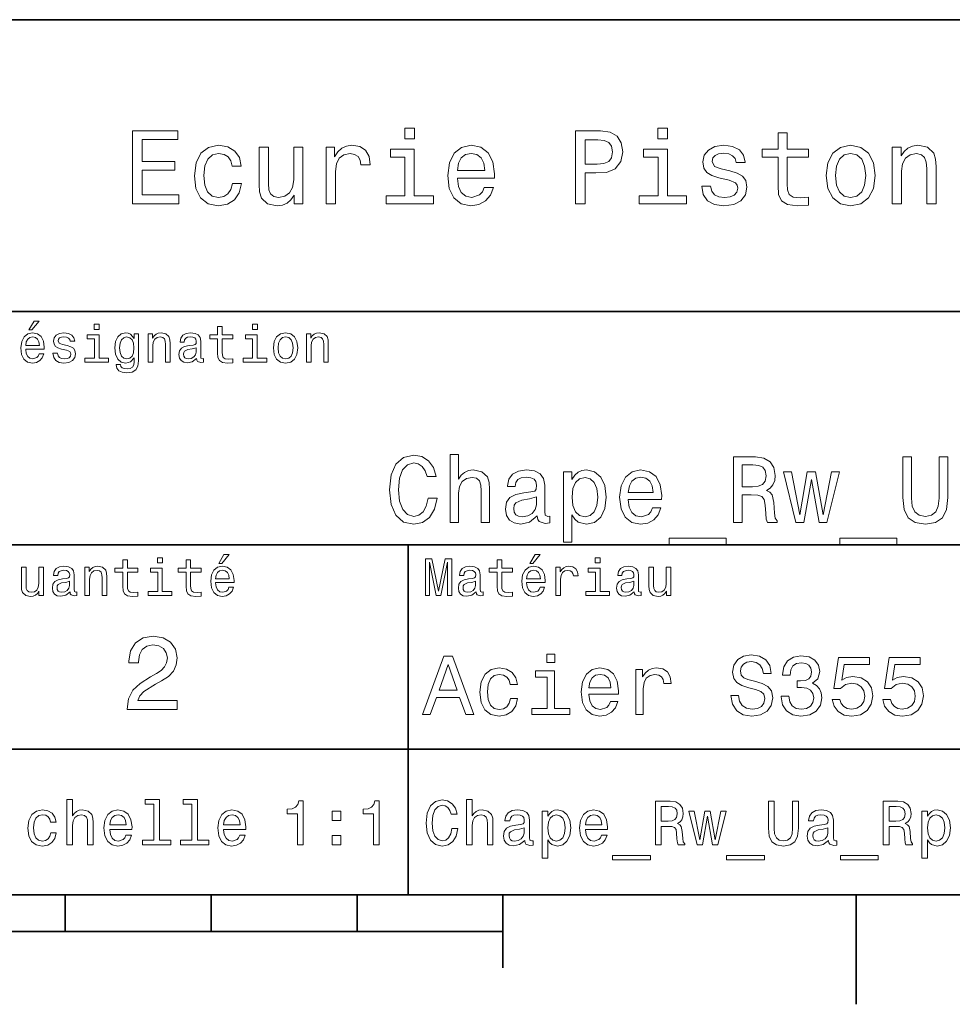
# Model space of a CAD drawing. Extents: x 0 to 297, y 0 to 210.
# Tile 5 of 7: x 165 to 229, y 2 to 70. Entities that reach past the tile are written whole.
import ezdxf

# ---------------------------------------------------------------- set-up
doc = ezdxf.new("R2010")
doc.units = 0

msp = doc.modelspace()

# ---------------------------------------------------------------- linework, layer by layer
at = {"color": 7, "lineweight": 35}
for p, q in [((97, 70), (287, 70)), ((162, 50), (287, 50)), ((162, 34), (287, 34)), ((162, 20), (287, 20)), ((10, 10), (287, 10)), ((97, 10), (287, 10)), ((98.5, 7.5), (198.5, 7.5))]:
    msp.add_line(p, q, dxfattribs=at)
at = {"color": 7, "lineweight": 35, "ltscale": 0.35}
msp.add_line((192, 20), (192, 34), dxfattribs=at)
at = {"color": 7, "lineweight": 35, "ltscale": 0.25}
msp.add_line((192, 10), (192, 20), dxfattribs=at)
at = {"color": 7, "lineweight": 35, "ltscale": 0.0625}
for p, q in [((168.5, 10), (168.5, 7.5)), ((178.5, 10), (178.5, 7.5)), ((188.5, 10), (188.5, 7.5))]:
    msp.add_line(p, q, dxfattribs=at)
at = {"color": 7, "lineweight": 35, "ltscale": 0.125}
msp.add_line((198.5, 10), (198.5, 5), dxfattribs=at)
at = {"color": 7, "lineweight": 35, "ltscale": 0.1875}
msp.add_line((222.699997, 10), (222.699997, 2.5), dxfattribs=at)
at = {"color": 7, "lineweight": 13}
for points in [[(173.109512, 57.381123), (176.279541, 57.381123), (176.279541, 57.986309), (173.772339, 57.986309), (173.772339, 59.679394), (176.005768, 59.679394), (176.005768, 60.277374), (173.772339, 60.277374), (173.772339, 61.775936), (176.221893, 61.775936), (176.221893, 62.381123), (173.109512, 62.381123)], [(192.439484, 62.554031), (191.769455, 62.554031), (191.769455, 61.833572), (192.439484, 61.833572)], [(203.462524, 57.381123), (204.125351, 57.381123), (204.125351, 59.492073), (204.860229, 59.492073), (205.602295, 59.528095), (206.193085, 59.780258), (206.574921, 60.270172), (206.704605, 60.940201), (206.603745, 61.559795), (206.315552, 62.013687), (205.840057, 62.287464), (205.191635, 62.381123), (203.462524, 62.381123)], [(209.788177, 62.554031), (209.118149, 62.554031), (209.118149, 61.833572), (209.788177, 61.833572)], [(217.353027, 60.579971), (217.353027, 58.64193), (217.396255, 58.015129), (217.597992, 57.582851), (218.001434, 57.330688), (218.685883, 57.244236), (219.43515, 57.280258), (219.43515, 57.827808), (218.887604, 57.78458), (218.390488, 57.842216), (218.123917, 58.022331), (218.008652, 58.324928), (217.98703, 58.75), (217.98703, 60.579971), (219.43515, 60.579971), (219.43515, 61.120316), (217.98703, 61.120316), (217.98703, 62.251438), (217.353027, 62.251438), (217.353027, 61.120316), (216.257935, 61.120316), (216.257935, 60.579971)], [(205.01152, 61.76873), (205.443802, 61.725502), (205.760803, 61.588615), (205.94812, 61.336452), (206.01297, 60.940201), (205.940918, 60.522331), (205.746399, 60.270172), (205.414978, 60.140488), (204.96109, 60.104465), (204.125351, 60.104465), (204.125351, 61.76873)], [(179.932281, 59.967579), (180.559082, 59.967579), (180.429398, 60.543945), (180.119598, 60.997837), (179.636887, 61.278816), (179.010086, 61.386887), (178.318436, 61.242794), (177.792511, 60.839336), (177.46109, 60.183716), (177.345825, 59.304752), (177.453888, 58.432995), (177.778091, 57.78458), (178.289627, 57.381123), (178.988464, 57.244236), (179.608063, 57.352303), (180.090775, 57.6549), (180.42218, 58.130402), (180.566284, 58.764408), (179.96109, 58.764408), (179.853027, 58.36095), (179.651291, 58.058357), (179.363113, 57.871037), (179.010086, 57.8134), (178.570602, 57.907059), (178.253601, 58.195244), (178.059082, 58.663544), (177.994232, 59.326366), (178.059082, 59.974781), (178.260803, 60.443081), (178.585007, 60.731266), (179.010086, 60.83213), (179.38472, 60.767288), (179.66571, 60.601585), (179.853027, 60.327808)], [(184.788177, 61.25), (184.154175, 61.25), (184.154175, 59.016571), (184.082123, 58.497837), (183.873199, 58.123196), (183.548996, 57.892651), (183.123917, 57.820602), (182.785294, 57.878242), (182.569168, 58.051151), (182.446686, 58.346542), (182.417862, 58.764408), (182.417862, 61.25), (181.783859, 61.25), (181.783859, 58.706772), (181.805481, 58.195244), (181.942368, 57.770172), (182.360229, 57.381123), (183.030258, 57.244236), (183.390488, 57.294666), (183.700287, 57.424351), (183.966858, 57.647694), (184.182999, 57.971901), (184.182999, 57.381123), (184.788177, 57.381123)], [(186.380402, 57.381123), (187.014404, 57.381123), (187.014404, 59.592937), (187.079254, 60.12608), (187.273773, 60.507923), (187.590775, 60.738472), (188.015854, 60.817722), (188.332855, 60.767288), (188.570602, 60.623199), (188.714691, 60.378242), (188.765121, 60.046829), (189.406342, 60.046829), (189.319885, 60.630402), (189.082123, 61.048271), (188.685883, 61.30043), (188.145538, 61.386887), (187.778091, 61.32925), (187.46109, 61.185158), (187.180115, 60.940201), (186.956772, 60.608788), (186.956772, 61.25), (186.380402, 61.25)], [(192.417862, 57.914265), (192.417862, 61.120316), (190.789627, 61.120316), (190.789627, 60.579971), (191.783859, 60.579971), (191.783859, 57.914265), (190.48703, 57.914265), (190.48703, 57.381123), (193.729111, 57.381123), (193.729111, 57.914265)], [(195.37175, 59.131844), (197.907776, 59.131844), (197.914978, 59.427231), (197.799713, 60.255764), (197.482712, 60.875359), (196.978378, 61.25), (196.30835, 61.386887), (195.65274, 61.242794), (195.148407, 60.839336), (194.824203, 60.183716), (194.708923, 59.319164), (194.817001, 58.432995), (195.141205, 57.78458), (195.638321, 57.381123), (196.286743, 57.244236), (196.848694, 57.337894), (197.309799, 57.582851), (197.648407, 57.971901), (197.842941, 58.490631), (197.216141, 58.490631), (197.086456, 58.20245), (196.899139, 57.986309), (196.365997, 57.8134), (195.955322, 57.892651), (195.645538, 58.14481), (195.443802, 58.555473), (195.37175, 59.110229)], [(195.37175, 59.664986), (195.451004, 60.162102), (195.645538, 60.529537), (195.940918, 60.75288), (196.329971, 60.83213), (196.711807, 60.75288), (197.007202, 60.529537), (197.187317, 60.162102), (197.252167, 59.664986)], [(209.766571, 57.914265), (209.766571, 61.120316), (208.138321, 61.120316), (208.138321, 60.579971), (209.132568, 60.579971), (209.132568, 57.914265), (207.835724, 57.914265), (207.835724, 57.381123), (211.077805, 57.381123), (211.077805, 57.914265)], [(214.060516, 59.636166), (213.44812, 59.780258), (212.994232, 59.945965), (212.842941, 60.28458), (212.886169, 60.522331), (213.03746, 60.695244), (213.282425, 60.803314), (213.635437, 60.846542), (213.97406, 60.803314), (214.240631, 60.67363), (214.413544, 60.479107), (214.485596, 60.219738), (215.105194, 60.219738), (215.105194, 60.23415), (214.997116, 60.70245), (214.701721, 61.069885), (214.240631, 61.30043), (213.635437, 61.386887), (213.023056, 61.30043), (212.57637, 61.062679), (212.29538, 60.709652), (212.208939, 60.262966), (212.273773, 59.830688), (212.475494, 59.528095), (212.806915, 59.311958), (213.289627, 59.16066), (213.995682, 58.987751), (214.427948, 58.807636), (214.543228, 58.663544), (214.586456, 58.447407), (214.521606, 58.180836), (214.348694, 57.979107), (214.067719, 57.849422), (213.693085, 57.806194), (213.296829, 57.849422), (213.008636, 58.000721), (212.814117, 58.245674), (212.734863, 58.584293), (212.122482, 58.584293), (212.223343, 58.007923), (212.518738, 57.590057), (212.98703, 57.337894), (213.635437, 57.244236), (214.312683, 57.337894), (214.809799, 57.590057), (215.112396, 57.993515), (215.220459, 58.519451), (215.141205, 58.973343), (214.917862, 59.283138), (214.55043, 59.484871)], [(220.65274, 59.311958), (220.768005, 58.432995), (221.099426, 57.78458), (221.625366, 57.381123), (222.331421, 57.244236), (223.030258, 57.381123), (223.556198, 57.777374), (223.887604, 58.425793), (224.010086, 59.311958), (223.887604, 60.190922), (223.556198, 60.846542), (223.030258, 61.242794), (222.331421, 61.386887), (221.625366, 61.242794), (221.099426, 60.839336), (220.768005, 60.190922)], [(221.301147, 59.319164), (221.365997, 59.967579), (221.567719, 60.435879), (221.891937, 60.72406), (222.331421, 60.824928), (222.763687, 60.72406), (223.087891, 60.443081), (223.289627, 59.967579), (223.361679, 59.319164), (223.289627, 58.663544), (223.087891, 58.188038), (222.763687, 57.899853), (222.331421, 57.806194), (221.891937, 57.899853), (221.567719, 58.188038), (221.365997, 58.663544)], [(225.177246, 57.381123), (225.811249, 57.381123), (225.811249, 59.614552), (225.876083, 60.12608), (226.085022, 60.500717), (226.409225, 60.731266), (226.841507, 60.817722), (227.187317, 60.745674), (227.403458, 60.551151), (227.511536, 60.226944), (227.547546, 59.794666), (227.547546, 57.381123), (228.181564, 57.381123), (228.181564, 59.924351), (228.15274, 60.435879), (228.023056, 60.86095), (227.597992, 61.25), (226.935165, 61.386887), (226.567719, 61.336452), (226.257935, 61.199566), (225.991364, 60.969017), (225.782425, 60.659222), (225.782425, 61.25), (225.177246, 61.25)], [(166.004318, 48.728386), (166.216858, 48.728386), (166.717575, 49.340778), (166.364548, 49.340778)], [(170.824203, 49.117435), (170.489197, 49.117435), (170.489197, 48.757202), (170.824203, 48.757202)], [(178.943802, 48.130402), (178.943802, 47.161381), (178.965424, 46.84798), (179.066284, 46.631844), (179.268005, 46.505764), (179.610229, 46.462536), (179.984863, 46.480545), (179.984863, 46.754322), (179.71109, 46.732708), (179.46254, 46.761528), (179.329254, 46.851585), (179.271606, 47.00288), (179.260803, 47.215416), (179.260803, 48.130402), (179.984863, 48.130402), (179.984863, 48.400574), (179.260803, 48.400574), (179.260803, 48.966137), (178.943802, 48.966137), (178.943802, 48.400574), (178.396255, 48.400574), (178.396255, 48.130402)], [(181.667145, 49.117435), (181.332138, 49.117435), (181.332138, 48.757202), (181.667145, 48.757202)], [(165.784576, 47.406338), (167.052597, 47.406338), (167.056198, 47.554035), (166.998566, 47.9683), (166.840057, 48.278099), (166.587891, 48.465416), (166.252884, 48.533859), (165.925079, 48.461815), (165.672913, 48.260086), (165.510803, 47.932278), (165.453171, 47.5), (165.507202, 47.056915), (165.669312, 46.732708), (165.917862, 46.530979), (166.242081, 46.462536), (166.523056, 46.509365), (166.753601, 46.631844), (166.922913, 46.826366), (167.020172, 47.085735), (166.706772, 47.085735), (166.641937, 46.941643), (166.548264, 46.833572), (166.281708, 46.747116), (166.07637, 46.786743), (165.921463, 46.912823), (165.820602, 47.118156), (165.784576, 47.395531)], [(165.784576, 47.672909), (165.824203, 47.921471), (165.921463, 48.105186), (166.069168, 48.216858), (166.263687, 48.256485), (166.454605, 48.216858), (166.60231, 48.105186), (166.692368, 47.921471), (166.724777, 47.672909)], [(168.623199, 47.658501), (168.317001, 47.730545), (168.090057, 47.8134), (168.014404, 47.982708), (168.036026, 48.101585), (168.111664, 48.188038), (168.234146, 48.242073), (168.41066, 48.263687), (168.579971, 48.242073), (168.713257, 48.177231), (168.799713, 48.079971), (168.835739, 47.950287), (169.145538, 47.950287), (169.145538, 47.957493), (169.091492, 48.191643), (168.943802, 48.375359), (168.713257, 48.490635), (168.41066, 48.533859), (168.104462, 48.490635), (167.881119, 48.371758), (167.740631, 48.195244), (167.697403, 47.971901), (167.729828, 47.755764), (167.830688, 47.604465), (167.996399, 47.496399), (168.237747, 47.42075), (168.590775, 47.334293), (168.806915, 47.244236), (168.864548, 47.172188), (168.886169, 47.064121), (168.853745, 46.930836), (168.767288, 46.829971), (168.626801, 46.765129), (168.439484, 46.743515), (168.241348, 46.765129), (168.09726, 46.840778), (168, 46.963257), (167.960373, 47.132565), (167.654175, 47.132565), (167.704605, 46.844379), (167.85231, 46.635445), (168.086456, 46.509365), (168.41066, 46.462536), (168.749283, 46.509365), (168.997833, 46.635445), (169.149139, 46.837173), (169.203171, 47.100143), (169.163544, 47.327087), (169.05188, 47.481987), (168.868149, 47.582851)], [(170.8134, 46.79755), (170.8134, 48.400574), (169.999283, 48.400574), (169.999283, 48.130402), (170.496399, 48.130402), (170.496399, 46.79755), (169.847977, 46.79755), (169.847977, 46.530979), (171.469025, 46.530979), (171.469025, 46.79755)], [(173.518738, 46.617435), (173.518738, 48.465416), (173.216141, 48.465416), (173.216141, 48.152016), (172.967575, 48.4366), (172.816284, 48.508644), (172.646973, 48.533859), (172.340775, 48.461815), (172.103027, 48.260086), (171.94812, 47.935879), (171.894089, 47.5), (171.94812, 47.060516), (172.103027, 46.736309), (172.340775, 46.530979), (172.646973, 46.462536), (172.819885, 46.487751), (172.963974, 46.552593), (173.216141, 46.826366), (173.216141, 46.552593), (173.187317, 46.336456), (173.108063, 46.181557), (172.956772, 46.091499), (172.729828, 46.059078), (172.531708, 46.080692), (172.391205, 46.134727), (172.30835, 46.228386), (172.283142, 46.354465), (171.976944, 46.354465), (171.976944, 46.340057), (172.023773, 46.109509), (172.167862, 45.9366), (172.398407, 45.824928), (172.711823, 45.785301), (173.086456, 45.839336), (173.335022, 45.990635), (173.47551, 46.253601)], [(172.221909, 47.5), (172.254318, 47.820606), (172.351593, 48.058357), (172.502884, 48.198845), (172.704605, 48.249279), (172.917145, 48.198845), (173.075653, 48.058357), (173.172913, 47.820606), (173.208939, 47.5), (173.172913, 47.172188), (173.075653, 46.938038), (172.917145, 46.793949), (172.704605, 46.747116), (172.502884, 46.793949), (172.351593, 46.938038), (172.254318, 47.175793)], [(174.181549, 46.530979), (174.498566, 46.530979), (174.498566, 47.647694), (174.530975, 47.903458), (174.635452, 48.090778), (174.797546, 48.206051), (175.013687, 48.249279), (175.1866, 48.213257), (175.294662, 48.115993), (175.348709, 47.953888), (175.366714, 47.737751), (175.366714, 46.530979), (175.683716, 46.530979), (175.683716, 47.802593), (175.669312, 48.058357), (175.604462, 48.270893), (175.391937, 48.465416), (175.060516, 48.533859), (174.876801, 48.508644), (174.721909, 48.440201), (174.588623, 48.324928), (174.484146, 48.170029), (174.484146, 48.465416), (174.181549, 48.465416)], [(177.499283, 46.783142), (177.499283, 46.772335), (177.517288, 46.649857), (177.57132, 46.5634), (177.798264, 46.494957), (177.974777, 46.523773), (177.974777, 46.76873), (177.899139, 46.757923), (177.798264, 46.804756), (177.780258, 46.948845), (177.780258, 47.950287), (177.73703, 48.206051), (177.610947, 48.386166), (177.391205, 48.494236), (177.081406, 48.533859), (176.778824, 48.490635), (176.555481, 48.368156), (176.414978, 48.177231), (176.368149, 47.925072), (176.368149, 47.903458), (176.65274, 47.903458), (176.677948, 48.054756), (176.757202, 48.162823), (176.886887, 48.227665), (177.070602, 48.25288), (177.247116, 48.234871), (177.373199, 48.180836), (177.448853, 48.087173), (177.47406, 47.957493), (177.459656, 47.806194), (177.402023, 47.730545), (177.257919, 47.694523), (176.987747, 47.665707), (176.677948, 47.600864), (176.458206, 47.485592), (176.328537, 47.305473), (176.28891, 47.038906), (176.324921, 46.801151), (176.4366, 46.624638), (176.616714, 46.512966), (176.86528, 46.473343), (177.200287, 46.548992)], [(181.656342, 46.79755), (181.656342, 48.400574), (180.842224, 48.400574), (180.842224, 48.130402), (181.33934, 48.130402), (181.33934, 46.79755), (180.690918, 46.79755), (180.690918, 46.530979), (182.311966, 46.530979), (182.311966, 46.79755)], [(182.762253, 47.496399), (182.819885, 47.056915), (182.985596, 46.732708), (183.248566, 46.530979), (183.601593, 46.462536), (183.951004, 46.530979), (184.213974, 46.729107), (184.379684, 47.053314), (184.440918, 47.496399), (184.379684, 47.935879), (184.213974, 48.263687), (183.951004, 48.461815), (183.601593, 48.533859), (183.248566, 48.461815), (182.985596, 48.260086), (182.819885, 47.935879)], [(183.086456, 47.5), (183.118881, 47.824207), (183.219742, 48.058357), (183.381851, 48.20245), (183.601593, 48.25288), (183.817719, 48.20245), (183.979828, 48.061958), (184.080688, 47.824207), (184.116714, 47.5), (184.080688, 47.172188), (183.979828, 46.934437), (183.817719, 46.790344), (183.601593, 46.743515), (183.381851, 46.790344), (183.219742, 46.934437), (183.118881, 47.172188)], [(185.024506, 46.530979), (185.341492, 46.530979), (185.341492, 47.647694), (185.373917, 47.903458), (185.478394, 48.090778), (185.640488, 48.206051), (185.856628, 48.249279), (186.029541, 48.213257), (186.137604, 48.115993), (186.19165, 47.953888), (186.209656, 47.737751), (186.209656, 46.530979), (186.526657, 46.530979), (186.526657, 47.802593), (186.512253, 48.058357), (186.447403, 48.270893), (186.234879, 48.465416), (185.903458, 48.533859), (185.719742, 48.508644), (185.56485, 48.440201), (185.431564, 48.324928), (185.327087, 48.170029), (185.327087, 48.465416), (185.024506, 48.465416)], [(177.463257, 47.208214), (177.420029, 47.020893), (177.304749, 46.876801), (177.131851, 46.783142), (176.919312, 46.750721), (176.782425, 46.76873), (176.68515, 46.826366), (176.623917, 46.927231), (176.605911, 47.067722), (176.620316, 47.193802), (176.677948, 47.283859), (176.908508, 47.384727), (177.200287, 47.427952), (177.463257, 47.514408)], [(193.371048, 37.203171), (193.241364, 36.658501), (193.02739, 36.269451), (192.729111, 36.029537), (192.378967, 35.951729), (191.957504, 36.068443), (191.626801, 36.418587), (191.406342, 36.989193), (191.335022, 37.780258), (191.406342, 38.564842), (191.620316, 39.14193), (191.951019, 39.492073), (192.378967, 39.615273), (192.690201, 39.55043), (192.956055, 39.368874), (193.163544, 39.077087), (193.306198, 38.675072), (193.922195, 38.675072), (193.727676, 39.291065), (193.390488, 39.757923), (192.930115, 40.049709), (192.378967, 40.153458), (191.69165, 39.991352), (191.166428, 39.537464), (190.829254, 38.791786), (190.71254, 37.780258), (190.829254, 36.76873), (191.166428, 36.023052), (191.69165, 35.562679), (192.378967, 35.407059), (192.981995, 35.530258), (193.468307, 35.873917), (193.811966, 36.438038), (193.993515, 37.203171)], [(194.881851, 35.530258), (195.452454, 35.530258), (195.452454, 37.540344), (195.510818, 38.000721), (195.698853, 38.337894), (195.990646, 38.545387), (196.379684, 38.623199), (196.690933, 38.558357), (196.885452, 38.383286), (196.982712, 38.091499), (197.015137, 37.70245), (197.015137, 35.530258), (197.585739, 35.530258), (197.585739, 37.819164), (197.559799, 38.279537), (197.443085, 38.662102), (197.060516, 39.012245), (196.463989, 39.135445), (196.139771, 39.090057), (195.860962, 38.966858), (195.627533, 38.772331), (195.452454, 38.506485), (195.452454, 40.185879), (194.881851, 40.185879)], [(214.295395, 35.530258), (214.898422, 35.530258), (214.898422, 37.430115), (215.51442, 37.430115), (215.968307, 37.41066), (216.253601, 37.319885), (216.409225, 37.105907), (216.474075, 36.723343), (216.506485, 36.139767), (216.545395, 35.757202), (216.623199, 35.530258), (217.304047, 35.530258), (217.304047, 35.653458), (217.154907, 35.835014), (217.103027, 36.172188), (217.057648, 36.898415), (216.947418, 37.4366), (216.798279, 37.605186), (216.56485, 37.728386), (216.824219, 37.890488), (217.005768, 38.117435), (217.122482, 38.402737), (217.161392, 38.746395), (217.070618, 39.291065), (216.811249, 39.699566), (216.383286, 39.945965), (215.799713, 40.030258), (214.295395, 40.030258)], [(225.902023, 37.242073), (225.992798, 36.431557), (226.278107, 35.854465), (226.757935, 35.523773), (227.451736, 35.407059), (228.139053, 35.523773), (228.618881, 35.854465), (228.904175, 36.425072), (229.00145, 37.242073), (229.00145, 40.030258), (228.398422, 40.030258), (228.398422, 37.209652), (228.340057, 36.658501), (228.164993, 36.262966), (227.866714, 36.029537), (227.451736, 35.951729), (227.023773, 36.029537), (226.72551, 36.262966), (226.550446, 36.652016), (226.498566, 37.209652), (226.498566, 40.030258), (225.902023, 40.030258)], [(215.631134, 39.479107), (216.026657, 39.440201), (216.305481, 39.317001), (216.48056, 39.090057), (216.53891, 38.733429), (216.474075, 38.357346), (216.298996, 38.130402), (216.000732, 38.013687), (215.592224, 37.981266), (214.898422, 37.981266), (214.898422, 39.479107)], [(200.85376, 35.98415), (200.85376, 35.964695), (200.886169, 35.744236), (200.983429, 35.588615), (201.391937, 35.465416), (201.709656, 35.517288), (201.709656, 35.958214), (201.573486, 35.938759), (201.391937, 36.023052), (201.359512, 36.282421), (201.359512, 38.085014), (201.281708, 38.545387), (201.054764, 38.869595), (200.659225, 39.064121), (200.101593, 39.135445), (199.556915, 39.057636), (199.154907, 38.837173), (198.902023, 38.493515), (198.817734, 38.039623), (198.817734, 38.000721), (199.329971, 38.000721), (199.375366, 38.273052), (199.518021, 38.467579), (199.75145, 38.584293), (200.082138, 38.629681), (200.399857, 38.59726), (200.626801, 38.5), (200.76297, 38.331409), (200.808365, 38.09798), (200.782425, 37.825645), (200.67868, 37.68948), (200.419312, 37.624638), (199.932999, 37.572765), (199.375366, 37.456051), (198.979828, 37.248558), (198.746399, 36.924351), (198.675079, 36.444523), (198.739914, 36.016571), (198.940933, 35.698845), (199.265137, 35.497837), (199.71254, 35.426514), (200.315567, 35.562679)], [(203.226944, 38.474064), (203.226944, 39.012245), (202.656342, 39.012245), (202.656342, 34.181557), (203.226944, 34.181557), (203.226944, 36.061958), (203.427963, 35.757202), (203.654907, 35.556194), (204.22551, 35.407059), (204.770172, 35.530258), (205.198135, 35.899857), (205.476944, 36.483429), (205.580704, 37.274494), (205.476944, 38.059078), (205.198135, 38.642651), (204.770172, 39.005764), (204.22551, 39.135445), (203.914276, 39.096542), (203.648422, 38.973343), (203.421478, 38.76585)], [(204.12825, 35.919308), (203.745682, 36.003601), (203.466858, 36.262966), (203.291794, 36.684437), (203.233429, 37.274494), (203.291794, 37.858067), (203.466858, 38.279537), (203.745682, 38.532421), (204.12825, 38.623199), (204.478394, 38.532421), (204.757202, 38.273052), (204.932281, 37.851585), (204.997131, 37.274494), (204.932281, 36.690922), (204.757202, 36.262966), (204.478394, 36.003601)], [(207.091507, 37.105907), (209.373932, 37.105907), (209.380402, 37.371758), (209.276657, 38.117435), (208.991364, 38.675072), (208.537476, 39.012245), (207.934448, 39.135445), (207.344391, 39.005764), (206.890503, 38.642651), (206.598709, 38.052593), (206.494965, 37.274494), (206.592224, 36.476944), (206.884018, 35.893372), (207.331421, 35.530258), (207.914993, 35.407059), (208.420761, 35.491352), (208.835739, 35.711815), (209.140503, 36.061958), (209.315567, 36.528816), (208.75145, 36.528816), (208.634735, 36.269451), (208.466141, 36.074928), (207.986313, 35.919308), (207.616714, 35.990631), (207.337906, 36.217579), (207.156342, 36.587173), (207.091507, 37.086452)], [(207.091507, 37.585735), (207.162827, 38.033138), (207.337906, 38.363831), (207.60376, 38.564842), (207.953888, 38.636166), (208.297562, 38.564842), (208.5634, 38.363831), (208.72551, 38.033138), (208.783875, 37.585735)], [(219.126083, 35.530258), (219.644821, 38.48703), (220.163544, 35.530258), (220.708221, 35.530258), (221.564133, 39.012245), (221.01297, 39.012245), (220.435883, 36.055473), (219.92363, 39.012245), (219.359512, 39.012245), (218.84726, 36.055473), (218.270172, 39.012245), (217.72551, 39.012245), (218.581421, 35.530258)], [(200.78891, 36.749279), (200.711105, 36.412102), (200.503601, 36.152737), (200.192368, 35.98415), (199.809799, 35.925793), (199.5634, 35.958214), (199.388336, 36.061958), (199.278107, 36.243515), (199.245682, 36.496395), (199.271622, 36.723343), (199.375366, 36.885445), (199.790344, 37.067001), (200.315567, 37.14481), (200.78891, 37.30043)], [(209.886169, 34.453888), (209.886169, 34), (213.789627, 34), (213.789627, 34.453888)], [(221.596542, 34.453888), (221.596542, 34), (225.5, 34), (225.5, 34.453888)], [(175.161377, 33.117435), (174.82637, 33.117435), (174.82637, 32.757202), (175.161377, 32.757202)], [(179.015854, 32.728386), (179.228394, 32.728386), (179.729111, 33.340778), (179.376083, 33.340778)], [(200.341492, 32.728386), (200.554031, 32.728386), (201.054749, 33.340778), (200.701736, 33.340778)], [(205.161377, 33.117435), (204.82637, 33.117435), (204.82637, 32.757202), (205.161377, 32.757202)], [(166.998566, 32.465416), (166.681549, 32.465416), (166.681549, 31.348703), (166.645538, 31.089336), (166.541061, 30.902016), (166.378967, 30.786743), (166.166428, 30.750719), (165.997116, 30.779539), (165.889053, 30.865993), (165.827805, 31.013687), (165.8134, 31.222622), (165.8134, 32.465416), (165.496399, 32.465416), (165.496399, 31.193804), (165.507202, 30.93804), (165.575653, 30.725504), (165.784576, 30.530979), (166.119598, 30.462536), (166.299713, 30.487751), (166.454605, 30.552593), (166.587891, 30.664265), (166.695969, 30.826368), (166.695969, 30.530979), (166.998566, 30.530979)], [(168.824921, 30.78314), (168.824921, 30.772333), (168.842941, 30.649855), (168.896973, 30.5634), (169.123917, 30.494957), (169.30043, 30.523775), (169.30043, 30.768732), (169.224777, 30.757925), (169.123917, 30.804754), (169.105911, 30.948847), (169.105911, 31.950287), (169.062683, 32.206051), (168.9366, 32.386166), (168.716858, 32.494236), (168.407059, 32.533859), (168.104462, 32.490635), (167.881119, 32.368156), (167.740631, 32.177231), (167.693802, 31.925072), (167.693802, 31.903458), (167.978394, 31.903458), (168.003601, 32.054756), (168.082855, 32.162823), (168.21254, 32.227665), (168.396255, 32.25288), (168.572769, 32.234871), (168.698853, 32.180836), (168.77449, 32.087173), (168.799713, 31.957493), (168.785309, 31.806194), (168.727661, 31.730547), (168.583572, 31.694523), (168.3134, 31.665705), (168.003601, 31.600864), (167.783859, 31.48559), (167.654175, 31.305475), (167.614548, 31.038904), (167.650574, 30.801151), (167.762253, 30.62464), (167.942368, 30.512968), (168.190918, 30.473343), (168.52594, 30.54899)], [(169.844376, 30.530979), (170.161377, 30.530979), (170.161377, 31.647694), (170.193802, 31.903458), (170.298279, 32.090778), (170.460373, 32.206051), (170.676514, 32.249279), (170.849426, 32.213257), (170.957489, 32.115993), (171.011536, 31.95389), (171.029541, 31.737751), (171.029541, 30.530979), (171.346542, 30.530979), (171.346542, 31.802593), (171.332138, 32.058357), (171.267288, 32.270893), (171.054749, 32.465416), (170.723343, 32.533859), (170.539627, 32.508644), (170.38472, 32.440201), (170.251434, 32.324928), (170.146973, 32.170029), (170.146973, 32.465416), (169.844376, 32.465416)], [(172.438034, 32.130402), (172.438034, 31.161383), (172.459656, 30.847982), (172.560516, 30.631844), (172.762253, 30.505762), (173.104462, 30.462536), (173.479111, 30.480547), (173.479111, 30.754322), (173.205338, 30.732708), (172.956772, 30.761526), (172.823486, 30.851583), (172.765854, 31.002882), (172.755035, 31.215418), (172.755035, 32.130402), (173.479111, 32.130402), (173.479111, 32.400574), (172.755035, 32.400574), (172.755035, 32.966137), (172.438034, 32.966137), (172.438034, 32.400574), (171.890488, 32.400574), (171.890488, 32.130402)], [(175.150574, 30.79755), (175.150574, 32.400574), (174.336456, 32.400574), (174.336456, 32.130402), (174.833572, 32.130402), (174.833572, 30.79755), (174.185165, 30.79755), (174.185165, 30.530979), (175.806198, 30.530979), (175.806198, 30.79755)], [(176.775223, 32.130402), (176.775223, 31.161383), (176.796829, 30.847982), (176.89769, 30.631844), (177.099426, 30.505762), (177.44165, 30.462536), (177.816284, 30.480547), (177.816284, 30.754322), (177.542511, 30.732708), (177.293945, 30.761526), (177.16066, 30.851583), (177.103027, 31.002882), (177.092224, 31.215418), (177.092224, 32.130402), (177.816284, 32.130402), (177.816284, 32.400574), (177.092224, 32.400574), (177.092224, 32.966137), (176.775223, 32.966137), (176.775223, 32.400574), (176.227661, 32.400574), (176.227661, 32.130402)], [(178.796112, 31.40634), (180.064117, 31.40634), (180.067719, 31.554033), (180.010086, 31.9683), (179.851593, 32.278099), (179.599426, 32.465416), (179.264404, 32.533859), (178.9366, 32.461815), (178.684433, 32.260086), (178.522339, 31.932276), (178.464691, 31.5), (178.518738, 31.056915), (178.680832, 30.732708), (178.929398, 30.530979), (179.253601, 30.462536), (179.534576, 30.509365), (179.765137, 30.631844), (179.934433, 30.826368), (180.031708, 31.085733), (179.718292, 31.085733), (179.653458, 30.941643), (179.559799, 30.833572), (179.293228, 30.747118), (179.087891, 30.786743), (178.932999, 30.912823), (178.832138, 31.118155), (178.796112, 31.395533)], [(193.183716, 30.530979), (193.46109, 30.530979), (193.46109, 32.80043), (193.929398, 30.530979), (194.239197, 30.530979), (194.703888, 32.80043), (194.703888, 30.530979), (194.984863, 30.530979), (194.984863, 33.030979), (194.545395, 33.030979), (194.08429, 30.826368), (193.626801, 33.030979), (193.183716, 33.030979)], [(196.656342, 30.78314), (196.656342, 30.772333), (196.674347, 30.649855), (196.728394, 30.5634), (196.955338, 30.494957), (197.131851, 30.523775), (197.131851, 30.768732), (197.056198, 30.757925), (196.955338, 30.804754), (196.937317, 30.948847), (196.937317, 31.950287), (196.894089, 32.206051), (196.768005, 32.386166), (196.548264, 32.494236), (196.23848, 32.533859), (195.935883, 32.490635), (195.71254, 32.368156), (195.572052, 32.177231), (195.525223, 31.925072), (195.525223, 31.903458), (195.809799, 31.903458), (195.835022, 32.054756), (195.914261, 32.162823), (196.043945, 32.227665), (196.227661, 32.25288), (196.404175, 32.234871), (196.530258, 32.180836), (196.605911, 32.087173), (196.631119, 31.957493), (196.616714, 31.806194), (196.559082, 31.730547), (196.414978, 31.694523), (196.144806, 31.665705), (195.835022, 31.600864), (195.61528, 31.48559), (195.485596, 31.305475), (195.445969, 31.038904), (195.481995, 30.801151), (195.593658, 30.62464), (195.773773, 30.512968), (196.022339, 30.473343), (196.357346, 30.54899)], [(198.100861, 32.130402), (198.100861, 31.161383), (198.122482, 30.847982), (198.223343, 30.631844), (198.425079, 30.505762), (198.767288, 30.462536), (199.141937, 30.480547), (199.141937, 30.754322), (198.868149, 30.732708), (198.619598, 30.761526), (198.486313, 30.851583), (198.42868, 31.002882), (198.417862, 31.215418), (198.417862, 32.130402), (199.141937, 32.130402), (199.141937, 32.400574), (198.417862, 32.400574), (198.417862, 32.966137), (198.100861, 32.966137), (198.100861, 32.400574), (197.553314, 32.400574), (197.553314, 32.130402)], [(200.121765, 31.40634), (201.389771, 31.40634), (201.393372, 31.554033), (201.335739, 31.9683), (201.177231, 32.278099), (200.925079, 32.465416), (200.590057, 32.533859), (200.262253, 32.461815), (200.010086, 32.260086), (199.847977, 31.932276), (199.790344, 31.5), (199.844376, 31.056915), (200.006485, 30.732708), (200.255051, 30.530979), (200.579254, 30.462536), (200.860229, 30.509365), (201.090775, 30.631844), (201.260086, 30.826368), (201.357346, 31.085733), (201.043945, 31.085733), (200.979111, 30.941643), (200.885452, 30.833572), (200.618881, 30.747118), (200.413544, 30.786743), (200.258652, 30.912823), (200.157776, 31.118155), (200.121765, 31.395533)], [(202.131851, 30.530979), (202.448853, 30.530979), (202.448853, 31.636887), (202.481262, 31.903458), (202.578537, 32.094379), (202.73703, 32.209652), (202.94957, 32.249279), (203.108063, 32.224064), (203.226944, 32.152016), (203.298996, 32.029537), (203.324203, 31.863832), (203.644806, 31.863832), (203.601593, 32.155621), (203.482712, 32.364552), (203.284576, 32.490635), (203.014404, 32.533859), (202.830688, 32.505043), (202.672195, 32.432995), (202.531708, 32.310516), (202.420029, 32.144814), (202.420029, 32.465416), (202.131851, 32.465416)], [(205.150574, 30.79755), (205.150574, 32.400574), (204.336456, 32.400574), (204.336456, 32.130402), (204.833572, 32.130402), (204.833572, 30.79755), (204.185165, 30.79755), (204.185165, 30.530979), (205.806198, 30.530979), (205.806198, 30.79755)], [(207.499283, 30.78314), (207.499283, 30.772333), (207.517288, 30.649855), (207.57132, 30.5634), (207.798264, 30.494957), (207.974777, 30.523775), (207.974777, 30.768732), (207.899139, 30.757925), (207.798264, 30.804754), (207.780258, 30.948847), (207.780258, 31.950287), (207.73703, 32.206051), (207.610947, 32.386166), (207.391205, 32.494236), (207.081406, 32.533859), (206.778824, 32.490635), (206.555481, 32.368156), (206.414978, 32.177231), (206.368149, 31.925072), (206.368149, 31.903458), (206.65274, 31.903458), (206.677948, 32.054756), (206.757202, 32.162823), (206.886887, 32.227665), (207.070602, 32.25288), (207.247116, 32.234871), (207.373199, 32.180836), (207.448853, 32.087173), (207.47406, 31.957493), (207.459656, 31.806194), (207.402023, 31.730547), (207.257919, 31.694523), (206.987747, 31.665705), (206.677948, 31.600864), (206.458206, 31.48559), (206.328537, 31.305475), (206.28891, 31.038904), (206.324921, 30.801151), (206.4366, 30.62464), (206.616714, 30.512968), (206.86528, 30.473343), (207.200287, 30.54899)], [(210.010086, 32.465416), (209.693085, 32.465416), (209.693085, 31.348703), (209.657059, 31.089336), (209.552597, 30.902016), (209.390488, 30.786743), (209.177948, 30.750719), (209.008636, 30.779539), (208.900574, 30.865993), (208.83934, 31.013687), (208.824921, 31.222622), (208.824921, 32.465416), (208.507919, 32.465416), (208.507919, 31.193804), (208.518738, 30.93804), (208.587173, 30.725504), (208.796112, 30.530979), (209.131119, 30.462536), (209.311234, 30.487751), (209.466141, 30.552593), (209.599426, 30.664265), (209.707489, 30.826368), (209.707489, 30.530979), (210.010086, 30.530979)], [(178.796112, 31.672911), (178.835739, 31.921469), (178.932999, 32.105186), (179.080688, 32.216858), (179.275208, 32.256485), (179.466141, 32.216858), (179.613831, 32.105186), (179.703888, 31.921469), (179.736313, 31.672911)], [(200.121765, 31.672911), (200.161377, 31.921469), (200.258652, 32.105186), (200.406342, 32.216858), (200.600861, 32.256485), (200.791794, 32.216858), (200.939484, 32.105186), (201.029541, 31.921469), (201.061966, 31.672911)], [(168.78891, 31.208212), (168.745682, 31.020893), (168.630402, 30.876801), (168.457489, 30.78314), (168.244965, 30.750719), (168.108063, 30.768732), (168.010803, 30.826368), (167.94957, 30.927233), (167.931549, 31.067722), (167.945969, 31.193804), (168.003601, 31.283861), (168.234146, 31.384726), (168.52594, 31.427954), (168.78891, 31.514408)], [(196.620316, 31.208212), (196.577087, 31.020893), (196.461823, 30.876801), (196.28891, 30.78314), (196.07637, 30.750719), (195.939484, 30.768732), (195.842224, 30.826368), (195.780975, 30.927233), (195.76297, 31.067722), (195.777374, 31.193804), (195.835022, 31.283861), (196.065567, 31.384726), (196.357346, 31.427954), (196.620316, 31.514408)], [(207.463257, 31.208212), (207.420029, 31.020893), (207.304749, 30.876801), (207.131851, 30.78314), (206.919312, 30.750719), (206.782425, 30.768732), (206.68515, 30.826368), (206.623917, 30.927233), (206.605911, 31.067722), (206.620316, 31.193804), (206.677948, 31.283861), (206.908508, 31.384726), (207.200287, 31.427954), (207.463257, 31.514408)], [(172.742065, 22.700289), (176.178665, 22.700289), (176.178665, 23.319885), (173.462524, 23.319885), (173.613831, 23.658503), (173.873199, 23.939482), (174.672897, 24.45101), (175.097977, 24.667147), (175.573486, 24.976946), (175.912094, 25.337177), (176.106628, 25.762249), (176.178665, 26.244957), (176.056183, 26.850143), (175.717575, 27.325649), (175.198837, 27.628242), (174.528809, 27.736313), (173.837173, 27.613834), (173.311234, 27.275217), (172.97261, 26.734871), (172.857346, 26.021614), (172.857346, 25.92075), (173.512955, 25.92075), (173.512955, 25.978386), (173.577805, 26.4683), (173.772324, 26.828531), (174.082123, 27.059078), (174.492783, 27.138329), (174.91066, 27.066282), (175.220459, 26.886168), (175.42218, 26.605188), (175.494232, 26.252163), (175.443802, 25.92075), (175.306915, 25.639771), (175.076355, 25.394814), (174.759354, 25.178675), (174.33429, 24.948128), (173.628235, 24.501442), (173.131119, 24.025938), (172.835724, 23.449568), (172.742065, 22.721903)], [(192.982712, 22.360231), (193.51297, 22.360231), (193.933716, 23.536024), (195.530258, 23.536024), (195.951004, 22.360231), (196.492798, 22.360231), (195.028824, 26.365995), (194.440918, 26.365995)], [(202.048996, 26.49856), (201.51297, 26.49856), (201.51297, 25.922192), (202.048996, 25.922192)], [(214.642654, 23.680117), (214.118149, 23.680117), (214.233429, 23.069164), (214.521606, 22.619596), (214.965424, 22.348703), (215.564835, 22.250721), (216.158508, 22.342941), (216.60231, 22.596542), (216.88472, 22.994238), (216.988464, 23.518732), (216.902023, 23.991356), (216.659943, 24.296831), (216.268005, 24.49856), (215.743515, 24.648417), (215.293945, 24.757925), (215, 24.884727), (214.832855, 25.069164), (214.780975, 25.357349), (214.832855, 25.616714), (214.982712, 25.812681), (215.213257, 25.945246), (215.530258, 25.991356), (215.853027, 25.933718), (216.106628, 25.778099), (216.273773, 25.518732), (216.354462, 25.167149), (216.878967, 25.167149), (216.878967, 25.178675), (216.786743, 25.720463), (216.515854, 26.12392), (216.08934, 26.377522), (215.51297, 26.463978), (214.994232, 26.377522), (214.590775, 26.135448), (214.331406, 25.760807), (214.239197, 25.276657), (214.314117, 24.844381), (214.533142, 24.550434), (214.878967, 24.354467), (215.351593, 24.204613), (215.818451, 24.072046), (216.170029, 23.945246), (216.383286, 23.760807), (216.458206, 23.461096), (216.389053, 23.155621), (216.210373, 22.925074), (215.939484, 22.780981), (215.587891, 22.734871), (215.195969, 22.798271), (214.896255, 22.98271), (214.706055, 23.282421)], [(217.570602, 23.616716), (217.570602, 23.57637), (217.662827, 23.023056), (217.933716, 22.60807), (218.360229, 22.342941), (218.925079, 22.244957), (219.52449, 22.342941), (219.97406, 22.596542), (220.262253, 23), (220.365997, 23.518732), (220.319885, 23.858791), (220.193085, 24.135448), (219.985596, 24.348703), (219.708939, 24.504324), (220.083572, 24.815563), (220.216141, 25.311239), (220.129684, 25.760807), (219.881836, 26.100864), (219.478378, 26.314121), (218.925079, 26.38905), (218.406342, 26.296831), (218.008636, 26.043228), (217.749283, 25.639771), (217.662827, 25.103746), (217.662827, 25.063402), (218.175797, 25.063402), (218.221893, 25.432278), (218.371765, 25.697407), (218.613831, 25.858791), (218.953888, 25.916428), (219.253601, 25.870317), (219.472626, 25.749281), (219.605194, 25.553314), (219.657059, 25.288185), (219.605194, 25.005764), (219.466858, 24.815563), (219.224777, 24.700289), (218.896255, 24.665707), (218.671463, 24.671471), (218.671463, 24.216139), (218.953888, 24.227667), (219.317001, 24.175793), (219.587891, 24.037464), (219.749283, 23.812681), (219.806915, 23.518732), (219.743515, 23.184439), (219.57637, 22.9366), (219.311234, 22.780981), (218.959656, 22.729107), (218.596542, 22.786745), (218.331406, 22.959656), (218.164261, 23.236313), (218.100861, 23.616716)], [(194.118149, 24.025938), (194.734863, 25.789627), (195.351578, 24.025938)], [(221.0634, 23.40346), (221.190201, 22.930836), (221.472626, 22.56196), (221.887604, 22.331413), (222.417862, 22.244957), (223, 22.348703), (223.455322, 22.631124), (223.743515, 23.080692), (223.853027, 23.657061), (223.755035, 24.193085), (223.478378, 24.613834), (223.046112, 24.884727), (222.48703, 24.98271), (222.054749, 24.913546), (221.720459, 24.723343), (221.881836, 25.801153), (223.634003, 25.801153), (223.634003, 26.273777), (221.495682, 26.273777), (221.17868, 24.152739), (221.639771, 24.152739), (221.97406, 24.423632), (222.400574, 24.521614), (222.769455, 24.458214), (223.051865, 24.273777), (223.230545, 23.991356), (223.293945, 23.628242), (223.230545, 23.265131), (223.046112, 22.98271), (222.763687, 22.804035), (222.400574, 22.740635), (222.095093, 22.780981), (221.858795, 22.913546), (221.685883, 23.121038), (221.599426, 23.40346)], [(224.533142, 23.40346), (224.659943, 22.930836), (224.942352, 22.56196), (225.357346, 22.331413), (225.887604, 22.244957), (226.469742, 22.348703), (226.925064, 22.631124), (227.213257, 23.080692), (227.322769, 23.657061), (227.224777, 24.193085), (226.94812, 24.613834), (226.515839, 24.884727), (225.956772, 24.98271), (225.52449, 24.913546), (225.190201, 24.723343), (225.351578, 25.801153), (227.103745, 25.801153), (227.103745, 26.273777), (224.965424, 26.273777), (224.648407, 24.152739), (225.109512, 24.152739), (225.443802, 24.423632), (225.870316, 24.521614), (226.239197, 24.458214), (226.521606, 24.273777), (226.700287, 23.991356), (226.763687, 23.628242), (226.700287, 23.265131), (226.515839, 22.98271), (226.233429, 22.804035), (225.870316, 22.740635), (225.564835, 22.780981), (225.328522, 22.913546), (225.155609, 23.121038), (225.069153, 23.40346)], [(198.982712, 24.429396), (199.484146, 24.429396), (199.380402, 24.890491), (199.132568, 25.253603), (198.746399, 25.478386), (198.244949, 25.564842), (197.69165, 25.449568), (197.270889, 25.126802), (197.005768, 24.602306), (196.913544, 23.899136), (197, 23.201731), (197.259369, 22.682999), (197.668594, 22.360231), (198.227661, 22.250721), (198.723343, 22.337177), (199.109512, 22.579252), (199.374634, 22.959656), (199.489914, 23.46686), (199.005768, 23.46686), (198.919312, 23.144093), (198.757919, 22.902018), (198.527374, 22.752163), (198.244949, 22.706053), (197.893372, 22.780981), (197.639771, 23.011528), (197.484146, 23.386168), (197.432281, 23.916428), (197.484146, 24.43516), (197.645538, 24.809799), (197.904892, 25.040346), (198.244949, 25.121038), (198.544662, 25.069164), (198.769455, 24.9366), (198.919312, 24.717581)], [(202.031708, 22.786745), (202.031708, 25.351585), (200.729111, 25.351585), (200.729111, 24.91931), (201.52449, 24.91931), (201.52449, 22.786745), (200.48703, 22.786745), (200.48703, 22.360231), (203.080688, 22.360231), (203.080688, 22.786745)], [(204.394806, 23.760807), (206.42363, 23.760807), (206.429398, 23.99712), (206.337173, 24.659943), (206.083572, 25.155621), (205.680115, 25.455332), (205.144089, 25.564842), (204.619598, 25.449568), (204.216141, 25.126802), (203.956772, 24.602306), (203.864548, 23.910664), (203.951004, 23.201731), (204.210373, 22.682999), (204.608063, 22.360231), (205.126801, 22.250721), (205.57637, 22.325649), (205.945251, 22.521614), (206.216141, 22.832853), (206.371765, 23.247839), (205.870316, 23.247839), (205.766571, 23.017292), (205.616714, 22.844381), (205.190201, 22.706053), (204.861664, 22.769453), (204.613831, 22.971182), (204.452454, 23.299713), (204.394806, 23.743517)], [(204.394806, 24.187321), (204.458206, 24.585014), (204.613831, 24.878963), (204.850143, 25.057638), (205.161377, 25.121038), (205.466858, 25.057638), (205.703171, 24.878963), (205.84726, 24.585014), (205.899139, 24.187321)], [(207.610947, 22.360231), (208.118149, 22.360231), (208.118149, 24.129684), (208.170029, 24.556196), (208.325653, 24.861671), (208.579254, 25.04611), (208.919312, 25.10951), (209.172913, 25.069164), (209.363113, 24.953892), (209.478394, 24.757925), (209.518738, 24.492796), (210.031708, 24.492796), (209.96254, 24.959656), (209.772339, 25.293949), (209.455338, 25.495678), (209.023056, 25.564842), (208.729111, 25.518732), (208.47551, 25.40346), (208.250717, 25.207493), (208.072052, 24.942364), (208.072052, 25.455332), (207.610947, 25.455332)], [(168.610947, 13.428675), (168.991348, 13.428675), (168.991348, 14.768732), (169.030258, 15.075649), (169.155624, 15.300432), (169.350143, 15.438761), (169.609512, 15.490635), (169.817001, 15.447407), (169.946686, 15.330692), (170.011536, 15.136168), (170.033142, 14.876801), (170.033142, 13.428675), (170.413544, 13.428675), (170.413544, 14.954612), (170.396255, 15.261528), (170.318451, 15.516571), (170.0634, 15.75), (169.66571, 15.832133), (169.44957, 15.801874), (169.263687, 15.719741), (169.108063, 15.590058), (168.991348, 15.412825), (168.991348, 16.532421), (168.610947, 16.532421)], [(174.572052, 16.212536), (174.572052, 13.748559), (173.789627, 13.748559), (173.789627, 13.428675), (175.730545, 13.428675), (175.730545, 13.748559), (174.952454, 13.748559), (174.952454, 16.532421), (173.97551, 16.532421), (173.97551, 16.212536)], [(177.174347, 16.212536), (177.174347, 13.748559), (176.391937, 13.748559), (176.391937, 13.428675), (178.332855, 13.428675), (178.332855, 13.748559), (177.554749, 13.748559), (177.554749, 16.532421), (176.577805, 16.532421), (176.577805, 16.212536)], [(184.416412, 13.428675), (184.809784, 13.428675), (184.809784, 16.450289), (184.515839, 16.450289), (184.438034, 16.1866), (184.28241, 16.009367), (184.044662, 15.905621), (183.716125, 15.871038), (183.716125, 15.564121), (184.416412, 15.564121)], [(189.621033, 13.428675), (190.014404, 13.428675), (190.014404, 16.450289), (189.720459, 16.450289), (189.642639, 16.1866), (189.48703, 16.009367), (189.249268, 15.905621), (188.920746, 15.871038), (188.920746, 15.564121), (189.621033, 15.564121)], [(195.001434, 14.543948), (194.914978, 14.180836), (194.772339, 13.92147), (194.573486, 13.761528), (194.340057, 13.709655), (194.059082, 13.787464), (193.838623, 14.020894), (193.691635, 14.401298), (193.644089, 14.928675), (193.691635, 15.45173), (193.83429, 15.836456), (194.054749, 16.069885), (194.340057, 16.152018), (194.547546, 16.108789), (194.724777, 15.987753), (194.863113, 15.793228), (194.958206, 15.525217), (195.368881, 15.525217), (195.239197, 15.93588), (195.014404, 16.247118), (194.707489, 16.441643), (194.340057, 16.510807), (193.881851, 16.402739), (193.531708, 16.100145), (193.306915, 15.603026), (193.229111, 14.928675), (193.306915, 14.254323), (193.531708, 13.757205), (193.881851, 13.450289), (194.340057, 13.346542), (194.742081, 13.428675), (195.066284, 13.657782), (195.295395, 14.033862), (195.416428, 14.543948)], [(196.008652, 13.428675), (196.389053, 13.428675), (196.389053, 14.768732), (196.427948, 15.075649), (196.553314, 15.300432), (196.747833, 15.438761), (197.007202, 15.490635), (197.214691, 15.447407), (197.344376, 15.330692), (197.409225, 15.136168), (197.430832, 14.876801), (197.430832, 13.428675), (197.811234, 13.428675), (197.811234, 14.954612), (197.793945, 15.261528), (197.716141, 15.516571), (197.46109, 15.75), (197.0634, 15.832133), (196.84726, 15.801874), (196.661377, 15.719741), (196.505768, 15.590058), (196.389053, 15.412825), (196.389053, 16.532421), (196.008652, 16.532421)], [(208.951004, 13.428675), (209.353027, 13.428675), (209.353027, 14.695246), (209.763687, 14.695246), (210.066284, 14.682277), (210.256485, 14.621758), (210.360229, 14.479107), (210.403458, 14.224064), (210.425079, 13.835014), (210.451004, 13.579971), (210.502884, 13.428675), (210.956772, 13.428675), (210.956772, 13.510807), (210.857346, 13.631845), (210.822769, 13.856628), (210.792511, 14.340778), (210.719025, 14.699568), (210.619598, 14.81196), (210.463974, 14.894093), (210.636887, 15.002162), (210.757919, 15.153459), (210.835739, 15.34366), (210.861664, 15.572767), (210.801147, 15.93588), (210.628235, 16.208214), (210.342941, 16.372478), (209.953888, 16.428675), (208.951004, 16.428675)], [(216.688766, 14.569885), (216.749283, 14.029539), (216.939484, 13.644813), (217.259369, 13.424352), (217.721909, 13.346542), (218.180115, 13.424352), (218.5, 13.644813), (218.690201, 14.025216), (218.755051, 14.569885), (218.755051, 16.428675), (218.353027, 16.428675), (218.353027, 14.548271), (218.314117, 14.180836), (218.197403, 13.917148), (217.998566, 13.761528), (217.721909, 13.709655), (217.4366, 13.761528), (217.237762, 13.917148), (217.121033, 14.176514), (217.086456, 14.548271), (217.086456, 16.428675), (216.688766, 16.428675)], [(224.56485, 13.428675), (224.966858, 13.428675), (224.966858, 14.695246), (225.377533, 14.695246), (225.680115, 14.682277), (225.870331, 14.621758), (225.97406, 14.479107), (226.017303, 14.224064), (226.03891, 13.835014), (226.06485, 13.579971), (226.116714, 13.428675), (226.570618, 13.428675), (226.570618, 13.510807), (226.471191, 13.631845), (226.4366, 13.856628), (226.406342, 14.340778), (226.332855, 14.699568), (226.233429, 14.81196), (226.07782, 14.894093), (226.250732, 15.002162), (226.371765, 15.153459), (226.44957, 15.34366), (226.47551, 15.572767), (226.414993, 15.93588), (226.242081, 16.208214), (225.956772, 16.372478), (225.567734, 16.428675), (224.56485, 16.428675)], [(167.48703, 14.980548), (167.863113, 14.980548), (167.785309, 15.326369), (167.599426, 15.598703), (167.309799, 15.767292), (166.933716, 15.832133), (166.518738, 15.745678), (166.203171, 15.503603), (166.004318, 15.110231), (165.935165, 14.582853), (166, 14.059798), (166.194519, 13.67075), (166.501434, 13.428675), (166.920746, 13.346542), (167.292511, 13.411384), (167.582138, 13.592939), (167.780975, 13.878242), (167.867432, 14.258646), (167.504318, 14.258646), (167.439484, 14.016571), (167.318451, 13.835014), (167.145538, 13.722623), (166.933716, 13.688041), (166.670029, 13.744237), (166.479828, 13.917148), (166.363113, 14.198127), (166.324203, 14.595821), (166.363113, 14.984871), (166.484146, 15.26585), (166.67868, 15.438761), (166.933716, 15.49928), (167.158508, 15.460375), (167.327087, 15.360951), (167.439484, 15.196686)], [(171.546112, 14.479107), (173.067719, 14.479107), (173.072052, 14.656341), (173.002884, 15.153459), (172.812683, 15.525217), (172.510086, 15.75), (172.108063, 15.832133), (171.714691, 15.745678), (171.412109, 15.503603), (171.217575, 15.110231), (171.148422, 14.591499), (171.213257, 14.059798), (171.407776, 13.67075), (171.706055, 13.428675), (172.095108, 13.346542), (172.432281, 13.402739), (172.708939, 13.549712), (172.912109, 13.783141), (173.028824, 14.09438), (172.65274, 14.09438), (172.574936, 13.92147), (172.46254, 13.791787), (172.142654, 13.688041), (171.896255, 13.735591), (171.710373, 13.886888), (171.58934, 14.133286), (171.546112, 14.466139)], [(179.353027, 14.479107), (180.874634, 14.479107), (180.878967, 14.656341), (180.809799, 15.153459), (180.619598, 15.525217), (180.317001, 15.75), (179.914978, 15.832133), (179.521606, 15.745678), (179.219025, 15.503603), (179.02449, 15.110231), (178.955338, 14.591499), (179.020172, 14.059798), (179.214691, 13.67075), (179.51297, 13.428675), (179.902023, 13.346542), (180.239197, 13.402739), (180.515854, 13.549712), (180.719025, 13.783141), (180.835739, 14.09438), (180.459656, 14.09438), (180.381851, 13.92147), (180.269455, 13.791787), (179.94957, 13.688041), (179.703171, 13.735591), (179.517288, 13.886888), (179.396255, 14.133286), (179.353027, 14.466139)], [(186.798264, 15.105908), (187.394806, 15.105908), (187.394806, 15.75), (186.798264, 15.75)], [(199.989914, 13.731268), (199.989914, 13.7183), (200.011536, 13.571326), (200.07637, 13.46758), (200.348709, 13.385448), (200.560516, 13.42003), (200.560516, 13.713977), (200.469742, 13.701009), (200.348709, 13.757205), (200.327087, 13.930116), (200.327087, 15.131845), (200.275223, 15.438761), (200.123917, 15.6549), (199.860229, 15.784582), (199.48848, 15.832133), (199.125366, 15.78026), (198.857346, 15.633286), (198.688766, 15.404179), (198.632568, 15.101585), (198.632568, 15.075649), (198.97406, 15.075649), (199.004318, 15.257205), (199.099426, 15.386889), (199.255051, 15.464698), (199.47551, 15.494957), (199.687317, 15.473343), (199.838623, 15.408502), (199.929398, 15.29611), (199.959656, 15.140491), (199.942368, 14.958934), (199.873199, 14.868156), (199.700287, 14.824928), (199.376083, 14.790346), (199.004318, 14.712537), (198.740631, 14.574208), (198.585022, 14.358069), (198.53746, 14.038185), (198.580688, 13.752882), (198.714691, 13.541066), (198.930832, 13.407061), (199.229111, 13.35951), (199.631119, 13.450289)], [(201.572052, 15.391211), (201.572052, 15.75), (201.19165, 15.75), (201.19165, 12.529539), (201.572052, 12.529539), (201.572052, 13.783141), (201.706055, 13.579971), (201.857346, 13.445966), (202.237747, 13.346542), (202.600861, 13.428675), (202.886169, 13.675073), (203.072052, 14.064121), (203.141205, 14.591499), (203.072052, 15.114553), (202.886169, 15.503603), (202.600861, 15.745678), (202.237747, 15.832133), (202.030258, 15.806196), (201.853027, 15.724064), (201.701736, 15.585735)], [(204.148422, 14.479107), (205.670029, 14.479107), (205.674347, 14.656341), (205.605194, 15.153459), (205.414993, 15.525217), (205.112396, 15.75), (204.710373, 15.832133), (204.317001, 15.745678), (204.014404, 15.503603), (203.819885, 15.110231), (203.750717, 14.591499), (203.815567, 14.059798), (204.010086, 13.67075), (204.308365, 13.428675), (204.697403, 13.346542), (205.034576, 13.402739), (205.311234, 13.549712), (205.514404, 13.783141), (205.631119, 14.09438), (205.255051, 14.09438), (205.177231, 13.92147), (205.06485, 13.791787), (204.744965, 13.688041), (204.498566, 13.735591), (204.312683, 13.886888), (204.19165, 14.133286), (204.148422, 14.466139)], [(209.841492, 16.061239), (210.105194, 16.035303), (210.291061, 15.953171), (210.407776, 15.801874), (210.446686, 15.564121), (210.403458, 15.313401), (210.286743, 15.162104), (210.087891, 15.084294), (209.815567, 15.06268), (209.353027, 15.06268), (209.353027, 16.061239)], [(212.171478, 13.428675), (212.517288, 15.399857), (212.863113, 13.428675), (213.226227, 13.428675), (213.796829, 15.75), (213.429398, 15.75), (213.044678, 13.778819), (212.703171, 15.75), (212.327087, 15.75), (211.985596, 13.778819), (211.600861, 15.75), (211.237747, 15.75), (211.80835, 13.428675)], [(220.808365, 13.731268), (220.808365, 13.7183), (220.829971, 13.571326), (220.894821, 13.46758), (221.167145, 13.385448), (221.378967, 13.42003), (221.378967, 13.713977), (221.288193, 13.701009), (221.167145, 13.757205), (221.145538, 13.930116), (221.145538, 15.131845), (221.093658, 15.438761), (220.942368, 15.6549), (220.67868, 15.784582), (220.306915, 15.832133), (219.943802, 15.78026), (219.675797, 15.633286), (219.507202, 15.404179), (219.451019, 15.101585), (219.451019, 15.075649), (219.792511, 15.075649), (219.822769, 15.257205), (219.917877, 15.386889), (220.073486, 15.464698), (220.293945, 15.494957), (220.505768, 15.473343), (220.657059, 15.408502), (220.747849, 15.29611), (220.778107, 15.140491), (220.760803, 14.958934), (220.69165, 14.868156), (220.518738, 14.824928), (220.194534, 14.790346), (219.822769, 14.712537), (219.559082, 14.574208), (219.403458, 14.358069), (219.355911, 14.038185), (219.399139, 13.752882), (219.533142, 13.541066), (219.749283, 13.407061), (220.047546, 13.35951), (220.44957, 13.450289)], [(225.455338, 16.061239), (225.719025, 16.035303), (225.904907, 15.953171), (226.021622, 15.801874), (226.060516, 15.564121), (226.017303, 15.313401), (225.900574, 15.162104), (225.701736, 15.084294), (225.429398, 15.06268), (224.966858, 15.06268), (224.966858, 16.061239)], [(227.595108, 15.391211), (227.595108, 15.75), (227.214706, 15.75), (227.214706, 12.529539), (227.595108, 12.529539), (227.595108, 13.783141), (227.729111, 13.579971), (227.880402, 13.445966), (228.260803, 13.346542), (228.623932, 13.428675), (228.909225, 13.675073), (229.095108, 14.064121), (229.164276, 14.591499), (229.095108, 15.114553), (228.909225, 15.503603), (228.623932, 15.745678), (228.260803, 15.832133), (228.053314, 15.806196), (227.876083, 15.724064), (227.724792, 15.585735)], [(171.546112, 14.798992), (171.593658, 15.097262), (171.710373, 15.317724), (171.887604, 15.45173), (172.121033, 15.49928), (172.350143, 15.45173), (172.527374, 15.317724), (172.635452, 15.097262), (172.674347, 14.798992)], [(179.353027, 14.798992), (179.400574, 15.097262), (179.517288, 15.317724), (179.694519, 15.45173), (179.927948, 15.49928), (180.157059, 15.45173), (180.33429, 15.317724), (180.442368, 15.097262), (180.481262, 14.798992)], [(202.172913, 13.688041), (201.917862, 13.744237), (201.731995, 13.917148), (201.61528, 14.198127), (201.57637, 14.591499), (201.61528, 14.980548), (201.731995, 15.261528), (201.917862, 15.430116), (202.172913, 15.490635), (202.406342, 15.430116), (202.592224, 15.257205), (202.708939, 14.976225), (202.752167, 14.591499), (202.708939, 14.20245), (202.592224, 13.917148), (202.406342, 13.744237)], [(204.148422, 14.798992), (204.195969, 15.097262), (204.312683, 15.317724), (204.489914, 15.45173), (204.723343, 15.49928), (204.952454, 15.45173), (205.129684, 15.317724), (205.237747, 15.097262), (205.276657, 14.798992)], [(228.195969, 13.688041), (227.940918, 13.744237), (227.755051, 13.917148), (227.638336, 14.198127), (227.599426, 14.591499), (227.638336, 14.980548), (227.755051, 15.261528), (227.940918, 15.430116), (228.195969, 15.490635), (228.429398, 15.430116), (228.61528, 15.257205), (228.731995, 14.976225), (228.775223, 14.591499), (228.731995, 14.20245), (228.61528, 13.917148), (228.429398, 13.744237)], [(199.946686, 14.241355), (199.894806, 14.016571), (199.756485, 13.84366), (199.548996, 13.731268), (199.293945, 13.692364), (199.129684, 13.713977), (199.01297, 13.783141), (198.939484, 13.904179), (198.917862, 14.072767), (198.935165, 14.224064), (199.004318, 14.332133), (199.280975, 14.453171), (199.631119, 14.505044), (199.946686, 14.60879)], [(220.765137, 14.241355), (220.713257, 14.016571), (220.574936, 13.84366), (220.367432, 13.731268), (220.112396, 13.692364), (219.948135, 13.713977), (219.831421, 13.783141), (219.757935, 13.904179), (219.736313, 14.072767), (219.753601, 14.224064), (219.822769, 14.332133), (220.099426, 14.453171), (220.44957, 14.505044), (220.765137, 14.60879)], [(186.798264, 13.428675), (187.394806, 13.428675), (187.394806, 14.072767), (186.798264, 14.072767)], [(206.011536, 12.711096), (206.011536, 12.408502), (208.613831, 12.408502), (208.613831, 12.711096)], [(213.818451, 12.711096), (213.818451, 12.408502), (216.420746, 12.408502), (216.420746, 12.711096)], [(221.625366, 12.711096), (221.625366, 12.408502), (224.227676, 12.408502), (224.227676, 12.711096)]]:
    msp.add_lwpolyline(points, close=True, dxfattribs=at)

doc.saveas('drawing.dxf')
